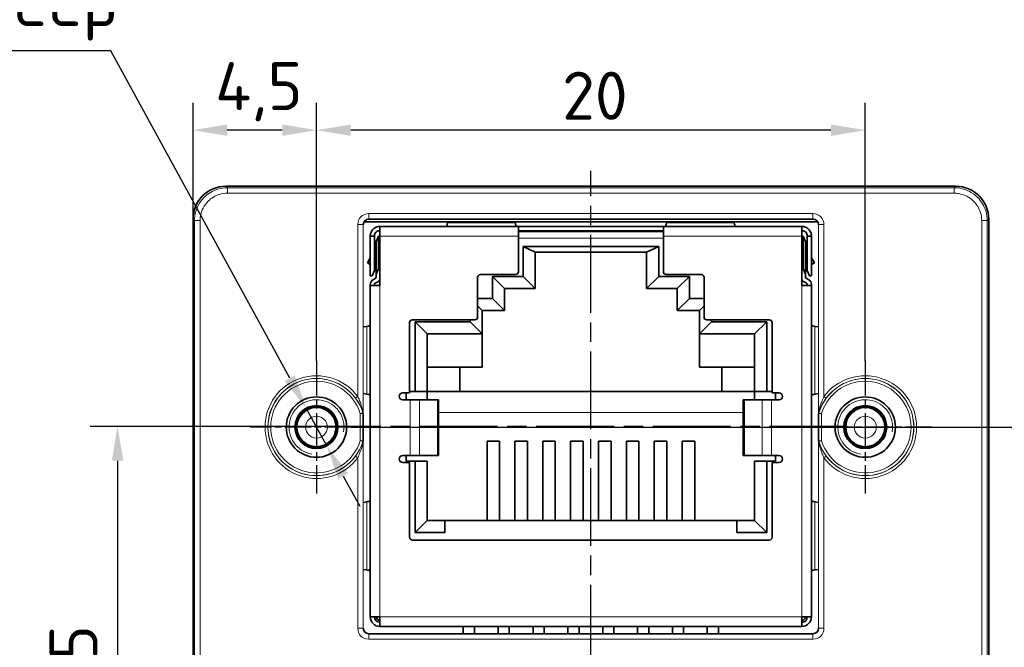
# Model space of a CAD drawing. Header units: millimetres. Extents: x 2 to 208, y 2 to 146.
# Tile 14 of 32: x 151 to 187, y 71 to 94. Entities that reach past the tile are written whole.
import ezdxf

# ---------------------------------------------------------------- set-up
doc = ezdxf.new("R2010")
doc.units = ezdxf.units.MM
doc.header["$LTSCALE"] = 0.5
doc.linetypes.add('CHAIN', pattern=[0.3543, 0.2362, -0.0295, 0.0591, -0.0295])
doc.linetypes.add('LONG_DASH_DOTTED', pattern=[0.3001, 0.2362, -0.0295, 0.0049, -0.0295])
for name, color, linetype, lineweight in [('Bemaßung (ISO)', 7, 'Continuous', 25), ('Mittellinie (ISO)', 7, 'LONG_DASH_DOTTED', 25), ('Mittelpunktmarkierung (ISO)', 7, 'LONG_DASH_DOTTED', 25), ('Sichtbar (ISO)', 7, 'Continuous', 35), ('Sichtbar schmal (ISO)', 7, 'Continuous', 18)]:
    doc.layers.add(name, color=color, linetype=linetype, lineweight=lineweight)
doc.styles.add('Notiztext (ISO)', font='isocpeur.ttf')
doc.dimstyles.new('Standard (ISO)', dxfattribs={"dimscale": 0.5, "dimtxt": 3.5, "dimasz": 2.5, "dimexe": 2, "dimexo": 0, "dimgap": 0.762, "dimtad": 1, "dimtoh": 1, "dimrnd": 1e-08, "dimtxsty": 'Notiztext (ISO)', "dimcen": 0.09, "dimdle": 10, "dimclrd": 256, "dimclre": 256, "dimclrt": 256, "dimazin": 2, "dimtfac": 0.514286, "dimtdec": 3, "dimtmove": 0, "dimatfit": 3, "dimfxl": 1, "dimtolj": 1, "dimlwd": -1, "dimlwe": -1, "dimarcsym": 0})

# ---------------------------------------------------------------- blocks, each defined once
blk = doc.blocks.new('*D18')
at = {"layer": 'Bemaßung (ISO)', "transparency": 16777216}
for p, q in [((161.442, 81.246), (161.442, 90.649)), ((181.442, 81.246), (181.442, 90.649)), ((180.192, 89.649), (162.692, 89.649))]:
    blk.add_line(p, q, dxfattribs=at)
for points in [[(162.692, 89.857), (162.692, 89.44), (161.442, 89.649)], [(180.192, 89.857), (180.192, 89.44), (181.442, 89.649)]]:
    blk.add_solid(points, dxfattribs=at)
at = {"layer": 'Defpoints', "color": 0, "transparency": 16777216}
for p in [(161.442, 89.649), (161.442, 81.246), (181.442, 81.246)]:
    blk.add_point(p, dxfattribs=at)
at = {"layer": 'Bemaßung (ISO)', "transparency": 16777216, "insert": (170.392, 91.78), "char_height": 1.75, "attachment_point": 1, "style": 'Notiztext (ISO)'}
blk.add_mtext('\\A1;20', dxfattribs=at)
blk = doc.blocks.new('*D19')
at = {"layer": 'Bemaßung (ISO)', "transparency": 16777216}
for p, q in [((156.942, 86.406), (156.942, 90.649)), ((161.442, 81.246), (161.442, 90.649)), ((160.192, 89.649), (158.192, 89.649))]:
    blk.add_line(p, q, dxfattribs=at)
for points in [[(158.192, 89.857), (158.192, 89.44), (156.942, 89.649)], [(160.192, 89.857), (160.192, 89.44), (161.442, 89.649)]]:
    blk.add_solid(points, dxfattribs=at)
at = {"layer": 'Defpoints', "color": 0, "transparency": 16777216}
for p in [(156.942, 89.649), (156.942, 86.406), (161.442, 81.246)]:
    blk.add_point(p, dxfattribs=at)
at = {"layer": 'Bemaßung (ISO)', "transparency": 16777216, "insert": (157.749, 92.13), "char_height": 1.75, "attachment_point": 1, "style": 'Notiztext (ISO)'}
blk.add_mtext('\\A1;4,5', dxfattribs=at)
blk = doc.blocks.new('*D20')
at = {"layer": 'Bemaßung (ISO)', "transparency": 16777216}
for p, q in [((162.692, 78.826), (195.692, 78.826)), ((194.692, 77.576), (194.692, 59.856)), ((183.692, 58.606), (195.692, 58.606))]:
    blk.add_line(p, q, dxfattribs=at)
for points in [[(194.484, 77.576), (194.901, 77.576), (194.692, 78.826)], [(194.484, 59.856), (194.901, 59.856), (194.692, 58.606)]]:
    blk.add_solid(points, dxfattribs=at)
at = {"layer": 'Defpoints', "color": 0, "transparency": 16777216}
for p in [(162.692, 78.826), (183.692, 58.606), (194.692, 58.606)]:
    blk.add_point(p, dxfattribs=at)
at = {"layer": 'Bemaßung (ISO)', "transparency": 16777216, "insert": (192.211, 66.135), "char_height": 1.75, "attachment_point": 1, "rotation": 90, "style": 'Notiztext (ISO)'}
blk.add_mtext('\\A1;20,22', dxfattribs=at)
blk = doc.blocks.new('*D22')
at = {"layer": 'Bemaßung (ISO)', "transparency": 16777216}
for p, q in [((162.097, 78.851), (153.192, 78.851)), ((154.192, 77.601), (154.192, 59.856)), ((159.192, 58.606), (153.192, 58.606))]:
    blk.add_line(p, q, dxfattribs=at)
for points in [[(153.984, 77.601), (154.401, 77.601), (154.192, 78.851)], [(153.984, 59.856), (154.401, 59.856), (154.192, 58.606)]]:
    blk.add_solid(points, dxfattribs=at)
at = {"layer": 'Defpoints', "color": 0, "transparency": 16777216}
for p in [(162.097, 78.851), (154.192, 58.606), (159.192, 58.606)]:
    blk.add_point(p, dxfattribs=at)
at = {"layer": 'Bemaßung (ISO)', "transparency": 16777216, "insert": (151.711, 66.147), "char_height": 1.75, "attachment_point": 1, "rotation": 90, "style": 'Notiztext (ISO)'}
blk.add_mtext('\\A1;20,25', dxfattribs=at)
blk = doc.blocks.new('*D23')
at = {"layer": 'Bemaßung (ISO)', "transparency": 16777216}
for p, q in [((153.944, 92.537), (137.376, 92.537)), ((160.467, 80.61), (153.944, 92.537)), ((161.818, 78.139), (161.066, 79.513)), ((162.418, 77.042), (163.018, 75.945))]:
    blk.add_line(p, q, dxfattribs=at)
for points in [[(160.649, 80.71), (160.284, 80.51), (161.066, 79.513)], [(162.601, 77.142), (162.235, 76.942), (161.818, 78.139)]]:
    blk.add_solid(points, dxfattribs=at)
at = {"layer": 'Defpoints', "color": 0, "transparency": 16777216}
for p in [(161.066, 79.513), (161.818, 78.139)]:
    blk.add_point(p, dxfattribs=at)
at = {"layer": 'Bemaßung (ISO)', "transparency": 16777216, "insert": (137.376, 95.193), "char_height": 1.75, "attachment_point": 1, "style": 'Notiztext (ISO)'}
blk.add_mtext('\\A1; \\fISOCPEUR|b0|i0;\\H1.7500;2x M2; 4 deep', dxfattribs=at)

msp = doc.modelspace()

# ---------------------------------------------------------------- linework, layer by layer
at = {"layer": 'Mittellinie (ISO)', "linetype": 'CHAIN', "ltscale": 23.990969}
for p, q in [((171.4424, 70.2458), (171.4424, 88.1692)), ((180.7875, 78.851), (162.0972, 78.851))]:
    msp.add_line(p, q, dxfattribs=at)
at = {"layer": 'Mittelpunktmarkierung (ISO)', "linetype": 'CHAIN', "ltscale": 10.755181}
for p, q in [((161.4424, 81.2457), (161.4424, 76.4063)), ((181.4424, 81.2457), (181.4424, 76.4063))]:
    msp.add_line(p, q, dxfattribs=at)
at = {"layer": 'Mittelpunktmarkierung (ISO)', "linetype": 'CHAIN', "ltscale": 8.15556}
for p, q in [((162.6924, 78.826), (159.0226, 78.826)), ((183.8621, 78.826), (180.1924, 78.826))]:
    msp.add_line(p, q, dxfattribs=at)
at = {"layer": 'Sichtbar (ISO)'}
for p, q in [((184.7424, 87.606), (158.1424, 87.606)), ((156.9424, 86.406), (156.9424, 59.806)), ((163.174, 86.306), (179.7108, 86.306)), ((163.3472, 86.4061), (179.5375, 86.4061)), ((179.1315, 86.1401), (163.7533, 86.1401)), ((163.7533, 85.7901), (163.7533, 86.1401)), ((166.2216, 86.306), (166.2159, 86.2686)), ((168.6906, 86.2686), (168.685, 86.306)), ((168.8008, 85.7901), (168.8008, 86.1331)), ((174.084, 86.1331), (168.8008, 86.1331)), ((174.084, 86.1331), (174.084, 85.7901)), ((174.1998, 86.306), (174.1941, 86.2686)), ((176.6688, 86.2686), (176.6632, 86.306)), ((179.1315, 86.1401), (179.1315, 85.7901)), ((185.9424, 59.806), (185.9424, 86.406)), ((163.4033, 84.3401), (163.4033, 85.7901)), ((163.4033, 85.7901), (163.5533, 85.7901)), ((163.5533, 85.7901), (163.5533, 84.5401)), ((163.6233, 85.5901), (163.7033, 85.7901)), ((163.7033, 84.5965), (163.7033, 85.7901)), ((163.7033, 85.7901), (163.7533, 85.7901)), ((163.7533, 85.7901), (163.7533, 83.9901)), ((168.8008, 85.9861), (174.084, 85.9861)), ((174.084, 85.9615), (168.8008, 85.9615)), ((168.8008, 84.4871), (168.8008, 85.7901)), ((174.084, 85.7901), (174.084, 84.4871)), ((179.1815, 85.7901), (179.1315, 85.7901)), ((179.1315, 83.9901), (179.1315, 85.7901)), ((179.1815, 85.7901), (179.1815, 84.5965)), ((179.2615, 85.5901), (179.1815, 85.7901)), ((179.3315, 85.7901), (179.4815, 85.7901)), ((179.3315, 84.5401), (179.3315, 85.7901)), ((179.4815, 85.7901), (179.4815, 84.3401)), ((163.6233, 85.5901), (163.6233, 84.3965)), ((179.2615, 84.3965), (179.2615, 85.5901)), ((163.6233, 85.3803), (163.5533, 85.2591)), ((168.9704, 85.4037), (169.4104, 85.1995)), ((168.9704, 85.4037), (168.9704, 84.3187)), ((173.9143, 85.4037), (168.9704, 85.4037)), ((169.4104, 85.1995), (169.4104, 83.8787)), ((173.4744, 85.1995), (169.4104, 85.1995)), ((173.9143, 85.4037), (173.4744, 85.1995)), ((173.4744, 83.8787), (173.4744, 85.1995)), ((173.9143, 84.3187), (173.9143, 85.4037)), ((179.3315, 85.2591), (179.2615, 85.3803)), ((163.4033, 84.9993), (163.2969, 84.8151)), ((163.4033, 84.7826), (163.2969, 84.8151)), ((163.4033, 84.7537), (163.2969, 84.8151)), ((163.5533, 84.7401), (163.6233, 84.7401)), ((179.2615, 84.7401), (179.3315, 84.7401)), ((179.5878, 84.8151), (179.4815, 84.9993)), ((179.4815, 84.7826), (179.5878, 84.8151)), ((179.4815, 84.7537), (179.5878, 84.8151)), ((163.4733, 84.3401), (163.4033, 84.3401)), ((163.5533, 84.5401), (163.4733, 84.3401)), ((163.7033, 84.5965), (163.6233, 84.3965)), ((163.6233, 84.2965), (163.6233, 84.3965)), ((163.7033, 84.5965), (163.7533, 84.5965)), ((167.4149, 84.3871), (168.7008, 84.3871)), ((174.184, 84.3871), (175.4699, 84.3871)), ((179.1315, 84.5965), (179.1815, 84.5965)), ((179.2615, 84.3965), (179.1815, 84.5965)), ((179.2615, 84.3965), (179.2615, 84.2965)), ((179.4115, 84.3401), (179.3315, 84.5401)), ((179.4115, 84.3401), (179.4815, 84.3401)), ((163.4033, 83.9901), (163.4033, 84.0243)), ((163.4033, 83.9901), (163.4033, 71.9121)), ((163.7533, 83.9901), (163.4033, 83.9901)), ((163.5037, 84.1982), (163.5979, 84.2525)), ((163.5533, 84.0243), (163.5533, 83.9901)), ((163.6729, 84.1226), (163.5787, 84.0682)), ((167.3149, 82.8361), (167.3149, 84.2871)), ((167.8528, 84.3187), (168.2928, 83.8787)), ((167.8528, 84.3187), (167.8528, 83.5187)), ((168.9704, 84.3187), (167.8528, 84.3187)), ((168.9704, 84.3187), (169.4104, 83.8787)), ((173.9143, 84.3187), (173.4744, 83.8787)), ((175.0319, 84.3187), (173.9143, 84.3187)), ((175.0319, 84.3187), (174.592, 83.8787)), ((175.0319, 83.5187), (175.0319, 84.3187)), ((175.5699, 84.2871), (175.5699, 82.8361)), ((179.4815, 83.9901), (179.1315, 83.9901)), ((179.3061, 84.0682), (179.2119, 84.1226)), ((179.2869, 84.2525), (179.3811, 84.1982)), ((179.3315, 83.9901), (179.3315, 84.0243)), ((179.4815, 84.0243), (179.4815, 83.9901)), ((179.4815, 71.9121), (179.4815, 83.9901)), ((168.2928, 83.0787), (168.2928, 83.8787)), ((169.4104, 83.8787), (168.2928, 83.8787)), ((174.592, 83.8787), (173.4744, 83.8787)), ((174.592, 83.8787), (174.592, 83.0787)), ((167.8528, 83.5187), (167.3149, 83.5187)), ((167.8528, 83.5187), (168.2928, 83.0787)), ((175.0319, 83.5187), (174.592, 83.0787)), ((175.5699, 83.5187), (175.0319, 83.5187)), ((167.3149, 83.2438), (167.48, 83.0787)), ((167.48, 82.2277), (167.48, 83.0787)), ((167.48, 83.0787), (168.2928, 83.0787)), ((174.592, 83.0787), (175.4048, 83.0787)), ((175.5699, 83.2438), (175.4048, 83.0787)), ((175.4048, 83.0787), (175.4048, 82.2277)), ((164.8384, 80.0731), (164.8384, 82.6361)), ((164.9384, 82.7361), (167.2149, 82.7361)), ((165.0334, 82.6677), (165.4734, 82.2277)), ((165.0334, 82.6677), (165.0334, 80.1195)), ((167.04, 82.6677), (165.0334, 82.6677)), ((167.04, 82.7361), (167.04, 82.6677)), ((167.04, 82.6677), (167.48, 82.2277)), ((175.8447, 82.6677), (175.4048, 82.2277)), ((175.6699, 82.7361), (177.9464, 82.7361)), ((175.8447, 82.6677), (175.8447, 82.7361)), ((177.8513, 82.6677), (175.8447, 82.6677)), ((177.8513, 82.6677), (177.4114, 82.2277)), ((177.8513, 80.1195), (177.8513, 82.6677)), ((178.0464, 82.6361), (178.0464, 80.0731)), ((163.2748, 82.4976), (163.1473, 82.4784)), ((165.4734, 82.2277), (165.4734, 80.1195)), ((167.48, 82.2277), (165.4734, 82.2277)), ((167.48, 82.2277), (167.48, 81.0085)), ((177.4114, 82.2277), (175.4048, 82.2277)), ((175.4048, 82.2277), (175.4048, 81.0085)), ((177.4114, 80.1195), (177.4114, 82.2277)), ((179.7375, 82.4784), (179.6099, 82.4976)), ((165.4734, 81.0085), (167.48, 81.0085)), ((166.668, 80.1195), (166.668, 81.0085)), ((177.4114, 81.0085), (175.4048, 81.0085)), ((176.2168, 81.0085), (176.2168, 80.1195)), ((163.1473, 80.0458), (163.2748, 80.0267)), ((164.8384, 80.0731), (164.5844, 80.0731)), ((164.7114, 80.0731), (164.7114, 79.8191)), ((164.8384, 80.1195), (165.0334, 80.1195)), ((165.4734, 80.1195), (165.0334, 80.1195)), ((165.4734, 80.1195), (165.4734, 79.8191)), ((177.4114, 80.1195), (165.4734, 80.1195)), ((177.4114, 80.1195), (177.8513, 80.1195)), ((177.4114, 79.8191), (177.4114, 80.1195)), ((177.8513, 80.1195), (178.0464, 80.1195)), ((178.3004, 80.0731), (178.0464, 80.0731)), ((178.1734, 79.8191), (178.1734, 80.0731)), ((179.6099, 80.0267), (179.7375, 80.0458)), ((164.5844, 79.8191), (164.8627, 79.8191)), ((165.2008, 79.8191), (164.8627, 79.8191)), ((165.2008, 79.8191), (165.8473, 79.8191)), ((165.8914, 79.8191), (165.8473, 79.8191)), ((165.8914, 79.8191), (165.8914, 77.7871)), ((177.0374, 79.8191), (176.9934, 79.8191)), ((176.9934, 79.8191), (176.9934, 77.7871)), ((177.0374, 79.8191), (177.6839, 79.8191)), ((178.022, 79.8191), (177.6839, 79.8191)), ((178.022, 79.8191), (178.3004, 79.8191)), ((163.1473, 79.3231), (163.1473, 78.3289)), ((179.7375, 78.3289), (179.7375, 79.3231)), ((167.6578, 78.3111), (168.115, 78.3111)), ((167.6578, 78.3111), (167.6578, 75.4205)), ((168.115, 75.4205), (168.115, 78.3111)), ((168.6738, 78.3111), (169.131, 78.3111)), ((168.6738, 78.3111), (168.6738, 75.4205)), ((169.131, 75.4205), (169.131, 78.3111)), ((169.6898, 78.3111), (170.147, 78.3111)), ((169.6898, 78.3111), (169.6898, 75.4205)), ((170.147, 75.4205), (170.147, 78.3111)), ((170.7058, 78.3111), (171.163, 78.3111)), ((170.7058, 78.3111), (170.7058, 75.4205)), ((171.163, 75.4205), (171.163, 78.3111)), ((171.7218, 78.3111), (172.179, 78.3111)), ((171.7218, 78.3111), (171.7218, 75.4205)), ((172.179, 75.4205), (172.179, 78.3111)), ((172.7378, 78.3111), (173.195, 78.3111)), ((172.7378, 78.3111), (172.7378, 75.4205)), ((173.195, 75.4205), (173.195, 78.3111)), ((173.7538, 78.3111), (174.211, 78.3111)), ((173.7538, 78.3111), (173.7538, 75.4205)), ((174.211, 75.4205), (174.211, 78.3111)), ((174.7698, 78.3111), (175.227, 78.3111)), ((174.7698, 78.3111), (174.7698, 75.4205)), ((175.227, 75.4205), (175.227, 78.3111)), ((164.8627, 77.7871), (164.5844, 77.7871)), ((164.5844, 77.5331), (164.8384, 77.5331)), ((164.7114, 77.7871), (164.7114, 77.5795)), ((165.0334, 77.5795), (164.7114, 77.5795)), ((164.8384, 74.8097), (164.8384, 77.5331)), ((164.8627, 77.7871), (165.2008, 77.7871)), ((165.0334, 77.5795), (165.0334, 74.9806)), ((165.4734, 77.5795), (165.0334, 77.5795)), ((165.8473, 77.7871), (165.2008, 77.7871)), ((165.4734, 77.5795), (165.4734, 75.4205)), ((165.8473, 77.7871), (165.8914, 77.7871)), ((176.9934, 77.7871), (177.0374, 77.7871)), ((177.6839, 77.7871), (177.0374, 77.7871)), ((177.4114, 75.4205), (177.4114, 77.5795)), ((177.4114, 77.5795), (177.8513, 77.5795)), ((177.6839, 77.7871), (178.022, 77.7871)), ((177.8513, 74.9806), (177.8513, 77.5795)), ((178.1734, 77.5795), (177.8513, 77.5795)), ((178.3004, 77.7871), (178.022, 77.7871)), ((178.0464, 77.5331), (178.3004, 77.5331)), ((178.0464, 77.5331), (178.0464, 74.8097)), ((178.1734, 77.5795), (178.1734, 77.7871)), ((163.2748, 76.1026), (163.1473, 76.0834)), ((179.7375, 76.0834), (179.6099, 76.1026)), ((165.0334, 74.9806), (165.4734, 75.4205)), ((165.4734, 75.4205), (166.1219, 75.4205)), ((166.1219, 74.9806), (166.1219, 75.4205)), ((166.1219, 75.4205), (176.7629, 75.4205)), ((176.7629, 75.4205), (177.4114, 75.4205)), ((176.7629, 75.4205), (176.7629, 74.9806)), ((177.8513, 74.9806), (177.4114, 75.4205)), ((177.9464, 74.7097), (164.9384, 74.7097)), ((165.0334, 74.9806), (166.1219, 74.9806)), ((176.7629, 74.9806), (177.8513, 74.9806)), ((163.1473, 73.6408), (163.2748, 73.6217)), ((179.6099, 73.6217), (179.7375, 73.6408)), ((163.7533, 71.9121), (163.4033, 71.9121)), ((163.7533, 71.9121), (163.7533, 71.5621)), ((179.1315, 71.5621), (179.1315, 71.9121)), ((179.4815, 71.9121), (179.1315, 71.9121)), ((163.7533, 71.5621), (179.1315, 71.5621)), ((166.7942, 71.5621), (166.7942, 71.2959)), ((167.2006, 71.2959), (167.2006, 71.5621)), ((168.0642, 71.5621), (168.0642, 71.2959)), ((168.4706, 71.2959), (168.4706, 71.5621)), ((169.3342, 71.5621), (169.3342, 71.2959)), ((169.7406, 71.2959), (169.7406, 71.5621)), ((170.6042, 71.5621), (170.6042, 71.2959)), ((171.0106, 71.2959), (171.0106, 71.5621)), ((171.8742, 71.5621), (171.8742, 71.2959)), ((172.2806, 71.2959), (172.2806, 71.5621)), ((173.1442, 71.5621), (173.1442, 71.2959)), ((173.5506, 71.2959), (173.5506, 71.5621)), ((174.4142, 71.5621), (174.4142, 71.2959)), ((174.8206, 71.2959), (174.8206, 71.5621)), ((175.6842, 71.5621), (175.6842, 71.2959)), ((176.0906, 71.2959), (176.0906, 71.5621)), ((179.5375, 71.2959), (163.3472, 71.2959))]:
    msp.add_line(p, q, dxfattribs=at)
for centre, radius in [((161.4424, 78.826), 1.1), ((181.4424, 78.826), 1.1), ((161.4424, 78.826), 0.7835), ((161.4424, 78.826), 0.7349), ((181.4424, 78.826), 0.7835), ((181.4424, 78.826), 0.7349)]:
    msp.add_circle(centre, radius, dxfattribs=at)
for centre, radius, start, end in [((158.1424, 86.406), 1.2, 90, 180), ((184.7424, 86.406), 1.2, 0, 90), ((167.4149, 84.2871), 0.1, 90, 180), ((168.7008, 84.4871), 0.1, 270, 0), ((174.184, 84.4871), 0.1, 180, 270), ((175.4699, 84.2871), 0.1, 0, 90), ((163.6041, 84.0243), 0.2008, 120, 180), ((163.6041, 84.0243), 0.0508, 120, 180), ((163.5725, 84.2965), 0.0508, 300, 0), ((163.5725, 84.2965), 0.2008, 300, 334.21049), ((179.3123, 84.2965), 0.2008, 205.78951, 240), ((179.3123, 84.2965), 0.0508, 180, 240), ((179.2807, 84.0243), 0.0508, 0, 60), ((179.2807, 84.0243), 0.2008, 0, 60), ((164.9384, 82.6361), 0.1, 90, 180), ((167.2149, 82.8361), 0.1, 270, 0), ((175.6699, 82.8361), 0.1, 180, 270), ((177.9464, 82.6361), 0.1, 0, 90), ((164.5844, 79.9461), 0.127, 90, 270), ((178.3004, 79.9461), 0.127, 270, 90), ((164.5844, 77.6601), 0.127, 90, 270), ((178.3004, 77.6601), 0.127, 270, 90), ((164.9384, 74.8097), 0.1, 180, 270), ((177.9464, 74.8097), 0.1, 270, 0), ((163.7533, 71.9121), 0.35, 180, 270), ((163.7533, 71.9121), 0.2, 180, 270), ((163.8819, 72.0407), 0.3, 205.38297, 244.61703), ((179.0029, 72.0407), 0.3, 295.38297, 334.61703), ((179.1315, 71.9121), 0.35, 270, 0), ((179.1315, 71.9121), 0.2, 270, 0)]:
    msp.add_arc(centre, radius, start, end, dxfattribs=at)
for centre, major_axis in [((163.3473, 86.206), (0.1415, -0.1415)), ((179.5374, 86.206), (-0.1415, -0.1415)), ((163.3473, 71.496), (0.1415, 0.1415)), ((179.5374, 71.496), (-0.1415, 0.1415))]:
    msp.add_ellipse(centre, major_axis=major_axis, ratio=0.999315, start_param=2.3565371, end_param=3.9266482, dxfattribs=at)
for points, knots in [([(163.4033, 85.7901), (163.4033, 85.8361), (163.4123, 85.8817), (163.4475, 85.9666), (163.4733, 86.0051), (163.5382, 86.07), (163.5767, 86.0958), (163.6617, 86.131), (163.7072, 86.1401), (163.7533, 86.1401)], [0, 0, 0, 0, 0.014683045, 0.014683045, 0.029335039, 0.029335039, 0.043995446, 0.043995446, 0.058686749, 0.058686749, 0.058686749, 0.058686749]), ([(166.1352, 86.1401), (166.1429, 86.1401), (166.1501, 86.1403), (166.1564, 86.1407), (166.1615, 86.141), (166.1661, 86.1416), (166.17, 86.1423), (166.1758, 86.1434), (166.1803, 86.1449), (166.1833, 86.147)], [0, 0, 0, 0, 0.00003213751, 0.00003213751, 0.00003213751, 0.000058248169, 0.000058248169, 0.000058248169, 0.000097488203, 0.000097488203, 0.000097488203, 0.000097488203]), ([(168.7233, 86.147), (168.7257, 86.1453), (168.7292, 86.1439), (168.7337, 86.1429), (168.7372, 86.142), (168.7415, 86.1414), (168.7463, 86.141), (168.7535, 86.1404), (168.762, 86.1401), (168.7713, 86.1401)], [0, 0, 0, 0, 0.000032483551, 0.000032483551, 0.000032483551, 0.000058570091, 0.000058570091, 0.000058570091, 0.000097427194, 0.000097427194, 0.000097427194, 0.000097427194]), ([(174.1615, 86.147), (174.159, 86.1453), (174.1556, 86.1439), (174.1512, 86.1429), (174.1476, 86.1421), (174.1434, 86.1415), (174.1386, 86.141), (174.1314, 86.1404), (174.1228, 86.1401), (174.1134, 86.1401)], [0, 0, 0, 0, 0.000032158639, 0.000032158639, 0.000032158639, 0.000058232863, 0.000058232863, 0.000058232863, 0.000097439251, 0.000097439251, 0.000097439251, 0.000097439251]), ([(176.7495, 86.1401), (176.7417, 86.1401), (176.7345, 86.1403), (176.7281, 86.1407), (176.723, 86.1411), (176.7185, 86.1416), (176.7146, 86.1423), (176.7088, 86.1434), (176.7044, 86.145), (176.7015, 86.147)], [0, 0, 0, 0, 0.000032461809, 0.000032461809, 0.000032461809, 0.000058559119, 0.000058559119, 0.000058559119, 0.000097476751, 0.000097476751, 0.000097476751, 0.000097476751]), ([(179.4815, 85.7901), (179.4815, 85.8361), (179.4724, 85.8817), (179.4372, 85.9666), (179.4114, 86.0051), (179.3465, 86.07), (179.308, 86.0958), (179.2231, 86.131), (179.1775, 86.1401), (179.1315, 86.1401)], [0, 0, 0, 0, 0.014683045, 0.014683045, 0.02933504, 0.02933504, 0.043995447, 0.043995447, 0.05868675, 0.05868675, 0.05868675, 0.05868675]), ([(163.5533, 85.7901), (163.5533, 85.8164), (163.5585, 85.8425), (163.5786, 85.8911), (163.5934, 85.9132), (163.6306, 85.9502), (163.6526, 85.9649), (163.701, 85.985), (163.727, 85.9901), (163.7533, 85.9901)], [0, 0, 0, 0, 0.009359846, 0.009359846, 0.01870821, 0.01870821, 0.028026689, 0.028026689, 0.03735687, 0.03735687, 0.03735687, 0.03735687]), ([(179.1315, 85.9901), (179.1578, 85.9901), (179.1838, 85.9849), (179.2324, 85.9648), (179.2545, 85.95), (179.2916, 85.9128), (179.3062, 85.8908), (179.3263, 85.8423), (179.3315, 85.8164), (179.3315, 85.7901)], [-0.03735601, -0.03735601, -0.03735601, -0.03735601, -0.027996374, -0.027996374, -0.018648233, -0.018648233, -0.009329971, -0.009329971, 0, 0, 0, 0]), ([(163.3988, 82.5321), (163.3999, 82.5338), (163.4007, 82.536), (163.4014, 82.5388), (163.402, 82.5416), (163.4025, 82.545), (163.4028, 82.549), (163.4031, 82.5531), (163.4033, 82.5577), (163.4033, 82.5628)], [0, 0, 0, 0, 0.000024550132, 0.000024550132, 0.000024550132, 0.000049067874, 0.000049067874, 0.000049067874, 0.000074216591, 0.000074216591, 0.000074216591, 0.000074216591]), ([(179.4859, 82.5321), (179.4849, 82.5337), (179.484, 82.5359), (179.4833, 82.5387), (179.4827, 82.5415), (179.4822, 82.545), (179.4819, 82.5489), (179.4816, 82.553), (179.4815, 82.5577), (179.4815, 82.5628)], [0, 0, 0, 0, 0.000024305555, 0.000024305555, 0.000024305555, 0.000048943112, 0.000048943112, 0.000048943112, 0.00007422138, 0.00007422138, 0.00007422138, 0.00007422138]), ([(163.4033, 79.9614), (163.4033, 79.9664), (163.4031, 79.9709), (163.4028, 79.9748), (163.4026, 79.9788), (163.4021, 79.9823), (163.4014, 79.9852), (163.4008, 79.9881), (163.3999, 79.9904), (163.3988, 79.9921)], [0, 0, 0, 0, 0.000024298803, 0.000024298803, 0.000024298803, 0.000048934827, 0.000048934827, 0.000048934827, 0.000074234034, 0.000074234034, 0.000074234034, 0.000074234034]), ([(179.4815, 79.9614), (179.4815, 79.9664), (179.4816, 79.971), (179.4819, 79.9749), (179.4822, 79.9789), (179.4826, 79.9824), (179.4833, 79.9852), (179.4839, 79.9882), (179.4848, 79.9905), (179.4859, 79.9921)], [0, 0, 0, 0, 0.000024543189, 0.000024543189, 0.000024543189, 0.000049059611, 0.000049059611, 0.000049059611, 0.000074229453, 0.000074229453, 0.000074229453, 0.000074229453])]:
    msp.add_open_spline(points, degree=3, knots=knots, dxfattribs=at)
for points in [[(166.1833, 86.147), (166.1941, 86.1627), (166.205, 86.2054), (166.2159, 86.2686)], [(168.6906, 86.2686), (168.7015, 86.2054), (168.7124, 86.1627), (168.7233, 86.147)], [(174.1941, 86.2686), (174.1832, 86.2054), (174.1723, 86.1627), (174.1615, 86.147)], [(176.7015, 86.147), (176.6906, 86.1627), (176.6797, 86.2054), (176.6688, 86.2686)], [(163.2748, 82.4976), (163.3419, 82.5091), (163.3854, 82.5206), (163.3988, 82.5321)], [(179.6099, 82.4976), (179.5428, 82.5091), (179.4993, 82.5206), (179.4859, 82.5321)], [(163.3988, 79.9921), (163.3854, 80.0037), (163.3419, 80.0151), (163.2748, 80.0267)], [(179.4859, 79.9921), (179.4993, 80.0037), (179.5428, 80.0151), (179.6099, 80.0267)], [(163.2748, 76.1026), (163.332, 76.1124), (163.3724, 76.1223), (163.3911, 76.1321)], [(163.3911, 76.1321), (163.3992, 76.1657), (163.4033, 76.1993), (163.4033, 76.2328)], [(179.4936, 76.1321), (179.4855, 76.1657), (179.4815, 76.1993), (179.4815, 76.2328)], [(179.6099, 76.1026), (179.5528, 76.1124), (179.5123, 76.1223), (179.4936, 76.1321)], [(163.3911, 73.5921), (163.3724, 73.602), (163.332, 73.6118), (163.2748, 73.6217)], [(163.4033, 73.4914), (163.4033, 73.525), (163.3992, 73.5586), (163.3911, 73.5921)], [(179.4815, 73.4914), (179.4815, 73.525), (179.4855, 73.5586), (179.4936, 73.5921)], [(179.4936, 73.5921), (179.5123, 73.602), (179.5528, 73.6118), (179.6099, 73.6217)]]:
    msp.add_open_spline(points, degree=3, dxfattribs=at)
at = {"layer": 'Sichtbar schmal (ISO)'}
for p, q in [((158.1975, 87.5509), (158.1424, 87.606)), ((184.7424, 87.606), (184.6872, 87.5509)), ((184.6872, 87.5509), (158.1975, 87.5509)), ((158.1975, 87.351), (158.1975, 87.5509)), ((158.1975, 87.351), (184.6872, 87.351)), ((184.6872, 87.351), (184.6872, 87.5509)), ((179.5375, 86.6061), (163.3472, 86.6061)), ((163.3472, 86.4061), (163.3472, 86.6061)), ((179.5375, 86.6061), (179.5375, 86.4061)), ((156.9424, 86.406), (156.9975, 86.3509)), ((156.9975, 86.3509), (156.9975, 59.8428)), ((157.1974, 86.3509), (156.9975, 86.3509)), ((157.1974, 59.8428), (157.1974, 86.3509)), ((162.9473, 86.2062), (163.1473, 86.2062)), ((162.9473, 86.2062), (162.9473, 79.94)), ((163.1473, 79.3231), (163.1473, 86.2062)), ((166.2159, 86.2686), (168.6906, 86.2686)), ((174.1941, 86.2686), (176.6688, 86.2686)), ((179.7375, 86.2062), (179.9374, 86.2062)), ((179.7375, 86.2062), (179.7375, 79.3231)), ((179.9374, 79.94), (179.9374, 86.2062)), ((185.6873, 86.3509), (185.8872, 86.3509)), ((185.6873, 86.3509), (185.6873, 59.8428)), ((185.8872, 86.3509), (185.9424, 86.406)), ((185.8872, 59.8428), (185.8872, 86.3509)), ((163.7533, 85.7901), (168.8008, 85.7901)), ((174.084, 85.7901), (179.1315, 85.7901)), ((168.8008, 85.7075), (174.084, 85.7075)), ((163.5533, 84.7591), (163.6233, 84.8803)), ((179.3315, 84.7591), (179.2615, 84.8803)), ((163.7533, 83.9901), (163.7533, 71.9121)), ((179.1315, 71.9121), (179.1315, 83.9901)), ((163.2748, 80.0267), (163.2748, 82.4976)), ((179.6099, 82.4976), (179.6099, 80.0267)), ((162.9473, 79.94), (162.867, 79.8806)), ((164.8627, 77.7871), (164.8627, 79.8191)), ((165.2008, 77.7871), (165.2008, 79.8191)), ((165.8473, 77.7871), (165.8473, 79.8191)), ((177.0374, 79.8191), (177.0374, 77.7871)), ((177.6839, 79.8191), (177.6839, 77.7871)), ((178.022, 79.8191), (178.022, 77.7871)), ((179.9374, 79.94), (180.0178, 79.8806)), ((163.0369, 79.3215), (163.1323, 79.3512)), ((163.0369, 79.3215), (163.0369, 78.3305)), ((163.1368, 79.3215), (163.0369, 79.3215)), ((163.1368, 78.3305), (163.1368, 79.3215)), ((165.8914, 79.3575), (176.9934, 79.3575)), ((179.7479, 79.3215), (179.7479, 78.3305)), ((179.8479, 79.3215), (179.7479, 79.3215)), ((179.7524, 79.3512), (179.8479, 79.3215)), ((179.8479, 78.3305), (179.8479, 79.3215)), ((163.0369, 78.3305), (163.1368, 78.3305)), ((163.1323, 78.3009), (163.0369, 78.3305)), ((163.1473, 71.4958), (163.1473, 78.3289)), ((179.7375, 78.3289), (179.7375, 71.4958)), ((179.7479, 78.3305), (179.8479, 78.3305)), ((179.8479, 78.3305), (179.7524, 78.3009)), ((162.9473, 77.712), (162.867, 77.7715)), ((162.9473, 77.712), (162.9473, 71.4958)), ((179.9374, 77.712), (180.0178, 77.7715)), ((179.9374, 71.4958), (179.9374, 77.712)), ((163.2748, 73.6217), (163.2748, 76.1026)), ((179.6099, 76.1026), (179.6099, 73.6217)), ((163.7533, 71.9121), (179.1315, 71.9121)), ((163.1473, 71.4958), (162.9473, 71.4958)), ((179.9374, 71.4958), (179.7375, 71.4958)), ((163.3472, 71.096), (163.3472, 71.2959)), ((163.3472, 71.096), (179.5375, 71.096)), ((179.5375, 71.2959), (179.5375, 71.096))]:
    msp.add_line(p, q, dxfattribs=at)
for centre, radius in [((161.4424, 78.826), 0.7004), ((181.4424, 78.826), 0.7004), ((161.4424, 78.826), 0.4005), ((181.4424, 78.826), 0.4005)]:
    msp.add_circle(centre, radius, dxfattribs=at)
for centre, radius, start, end in [((161.4424, 78.826), 1.8724, 36.51019, 323.48981), ((161.4424, 78.826), 1.7724, 36.51019, 323.48981), ((161.4424, 78.826), 1.7697, 17.2625, 342.7375), ((161.4424, 78.826), 1.6697, 17.2625, 342.7375), ((181.4424, 78.826), 1.7697, 197.2625, 162.7375), ((181.4424, 78.826), 1.6697, 197.2625, 162.7375), ((181.4424, 78.826), 1.8724, 216.51019, 143.48981), ((181.4424, 78.826), 1.7724, 216.51019, 143.48981), ((161.4424, 78.826), 1, 350, 260), ((181.4424, 78.826), 1, 350, 260)]:
    msp.add_arc(centre, radius, start, end, dxfattribs=at)
for centre, major_axis, ratio, start_param, end_param in [((163.3475, 86.2059), (-0.283, 0.283), 0.999315, 5.4981298, 7.0682409), ((179.5373, 86.2059), (0.283, 0.283), 0.999315, 5.4981298, 7.0682409), ((163.3475, 86.2059), (-0.1417, 0.1417), 0.9979483, 5.4981298, 7.0682409), ((179.5373, 86.2059), (0.1417, 0.1417), 0.9979483, 5.4981298, 7.0682409), ((163.0369, 79.3215), (-0.015, 0.0989), 0.9996494, 4.5617973, 4.8629807), ((163.2364, 79.382), (-0.0946, -0.0325), 0.7600372, 5.8583752, 6.2428947), ((179.6484, 79.382), (0.0946, -0.0325), 0.7600372, 0.0402906, 0.4248101), ((179.8479, 79.3215), (-0.015, -0.0989), 0.9996494, 4.5617973, 4.8629807), ((163.0369, 78.3305), (0.015, 0.0989), 0.9996494, 4.5617973, 4.8629807), ((163.2364, 78.27), (-0.0946, 0.0325), 0.7600372, 0.0402906, 0.4248101), ((179.6484, 78.27), (0.0946, 0.0325), 0.7600372, 5.8583752, 6.2428947), ((179.8479, 78.3305), (0.015, -0.0989), 0.9996494, 4.5617973, 4.8629807), ((163.3475, 71.4961), (-0.283, -0.283), 0.999315, 5.4981298, 7.0682409), ((163.3475, 71.4961), (-0.1417, -0.1417), 0.9979483, 5.4981298, 7.0682409), ((179.5373, 71.4961), (0.1417, -0.1417), 0.9979483, 5.4981298, 7.0682409), ((179.5373, 71.4961), (0.283, -0.283), 0.999315, 5.4981298, 7.0682409)]:
    msp.add_ellipse(centre, major_axis=major_axis, ratio=ratio, start_param=start_param, end_param=end_param, dxfattribs=at)
for points, knots in [([(158.1975, 87.5509), (158.0775, 87.5509), (157.9575, 87.5327), (157.6595, 87.4405), (157.4901, 87.339), (157.1763, 87.0285), (157.0557, 86.7964), (157.0031, 86.4844), (156.9975, 86.4177), (156.9975, 86.3509)], [-0.15708371, -0.15708371, -0.15708371, -0.15708371, -0.12708576, -0.12708576, -0.07908905, -0.07908905, -0.01669332, -0.01669332, 0, 0, 0, 0]), ([(157.1974, 86.3509), (157.1974, 86.4065), (157.2021, 86.4622), (157.2459, 86.7221), (157.3464, 86.9156), (157.608, 87.1744), (157.7491, 87.259), (157.9975, 87.3358), (158.0975, 87.351), (158.1975, 87.351)], [0, 0, 0, 0, 0.01669332, 0.01669332, 0.07908905, 0.07908905, 0.12708576, 0.12708576, 0.15708371, 0.15708371, 0.15708371, 0.15708371]), ([(185.8872, 86.3509), (185.8872, 86.4709), (185.8691, 86.5909), (185.7769, 86.8889), (185.6753, 87.0582), (185.3648, 87.3721), (185.1327, 87.4927), (184.8208, 87.5453), (184.754, 87.5509), (184.6872, 87.5509)], [-0.15708371, -0.15708371, -0.15708371, -0.15708371, -0.12708576, -0.12708576, -0.07908905, -0.07908905, -0.01669332, -0.01669332, 0, 0, 0, 0]), ([(184.6872, 87.351), (184.7429, 87.351), (184.7985, 87.3463), (185.0585, 87.3025), (185.252, 87.202), (185.5107, 86.9404), (185.5954, 86.7993), (185.6722, 86.5509), (185.6873, 86.4509), (185.6873, 86.3509)], [0, 0, 0, 0, 0.01669332, 0.01669332, 0.07908905, 0.07908905, 0.12708576, 0.12708576, 0.15708371, 0.15708371, 0.15708371, 0.15708371]), ([(162.867, 79.8806), (162.8806, 79.8621), (162.8939, 79.8434), (162.9415, 79.774), (162.9733, 79.7223), (163.024, 79.6301), (163.0442, 79.5899), (163.0759, 79.521), (163.0883, 79.4922), (163.1096, 79.4391), (163.1188, 79.4146), (163.1321, 79.3776), (163.1368, 79.3641), (163.1409, 79.3524)], [0, 0, 0, 0, 0.00727106, 0.00727106, 0.026740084, 0.026740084, 0.041716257, 0.041716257, 0.052605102, 0.052605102, 0.062243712, 0.062243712, 0.068267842, 0.068267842, 0.068267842, 0.068267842]), ([(163.14, 79.382), (163.1372, 79.3943), (163.1339, 79.4087), (163.1246, 79.4477), (163.1181, 79.4736), (163.1031, 79.5297), (163.0944, 79.5602), (163.0721, 79.6329), (163.0579, 79.6754), (163.0222, 79.7728), (162.9998, 79.8275), (162.9663, 79.9008), (162.9569, 79.9206), (162.9473, 79.94)], [-0.068267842, -0.068267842, -0.068267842, -0.068267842, -0.062243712, -0.062243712, -0.052605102, -0.052605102, -0.041716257, -0.041716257, -0.026740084, -0.026740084, -0.00727106, -0.00727106, 0, 0, 0, 0]), ([(179.7439, 79.3524), (179.7507, 79.3722), (179.7594, 79.397), (179.8024, 79.5113), (179.8476, 79.6103), (179.9372, 79.765), (179.9758, 79.8239), (180.0178, 79.8806)], [0, 0, 0, 0, 0.010220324, 0.010220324, 0.045946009, 0.045946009, 0.068274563, 0.068274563, 0.068274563, 0.068274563]), ([(179.9374, 79.94), (179.9079, 79.8802), (179.8807, 79.818), (179.8176, 79.6545), (179.7858, 79.5498), (179.7556, 79.4291), (179.7495, 79.4029), (179.7447, 79.382)], [-0.068274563, -0.068274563, -0.068274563, -0.068274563, -0.045946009, -0.045946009, -0.010220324, -0.010220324, 0, 0, 0, 0]), ([(163.1409, 79.3524), (163.1409, 79.3524), (163.1409, 79.3524), (163.1393, 79.3522), (163.1378, 79.3519), (163.1363, 79.3517), (163.135, 79.3515), (163.1337, 79.3514), (163.1323, 79.3512)], [0.017400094, 0.017400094, 0.017400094, 0.017400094, 0.017447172, 0.017447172, 0.034894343, 0.034894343, 0.034894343, 0.049899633, 0.049899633, 0.049899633, 0.049899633]), ([(163.1368, 79.3215), (163.1382, 79.3217), (163.1395, 79.3219), (163.1408, 79.3221), (163.1423, 79.3223), (163.1438, 79.3226), (163.146, 79.3229), (163.1466, 79.323), (163.1473, 79.3231)], [-0.049899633, -0.049899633, -0.049899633, -0.049899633, -0.034894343, -0.034894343, -0.034894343, -0.017447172, -0.017447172, -0.010147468, -0.010147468, -0.010147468, -0.010147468]), ([(163.1473, 79.3231), (163.147, 79.333), (163.1463, 79.3429), (163.1439, 79.3626), (163.1422, 79.3723), (163.14, 79.382)], [-0.0094145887, -0.0094145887, -0.0094145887, -0.0094145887, -0.0047072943, -0.0047072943, 0, 0, 0, 0]), ([(163.1409, 79.3524), (163.1427, 79.3476), (163.1441, 79.3427), (163.1462, 79.3329), (163.1469, 79.328), (163.1473, 79.3231)], [0, 0, 0, 0, 0.0047072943, 0.0047072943, 0.0094145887, 0.0094145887, 0.0094145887, 0.0094145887]), ([(179.7447, 79.382), (179.7426, 79.3727), (179.7409, 79.3633), (179.7385, 79.3436), (179.7377, 79.3333), (179.7375, 79.3231)], [-0.0093713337, -0.0093713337, -0.0093713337, -0.0093713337, -0.0048337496, -0.0048337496, 0.000043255, 0.000043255, 0.000043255, 0.000043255]), ([(179.7375, 79.3231), (179.7378, 79.3282), (179.7385, 79.3333), (179.7407, 79.3431), (179.7421, 79.3478), (179.7439, 79.3524)], [-0.000043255, -0.000043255, -0.000043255, -0.000043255, 0.0048337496, 0.0048337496, 0.0093713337, 0.0093713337, 0.0093713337, 0.0093713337]), ([(179.7375, 79.3231), (179.7381, 79.323), (179.7388, 79.3229), (179.7409, 79.3226), (179.7424, 79.3223), (179.744, 79.3221), (179.7453, 79.3219), (179.7466, 79.3217), (179.7479, 79.3215)], [-0.059497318, -0.059497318, -0.059497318, -0.059497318, -0.052178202, -0.052178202, -0.034711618, -0.034711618, -0.034711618, -0.019745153, -0.019745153, -0.019745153, -0.019745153]), ([(179.7524, 79.3512), (179.7511, 79.3514), (179.7498, 79.3515), (179.7485, 79.3517), (179.7469, 79.3519), (179.7454, 79.3522), (179.7439, 79.3524), (179.7439, 79.3524), (179.7439, 79.3524)], [0.019745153, 0.019745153, 0.019745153, 0.019745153, 0.034711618, 0.034711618, 0.034711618, 0.052178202, 0.052178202, 0.052244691, 0.052244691, 0.052244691, 0.052244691]), ([(163.1409, 78.2996), (163.134, 78.2798), (163.1253, 78.255), (163.0823, 78.1408), (163.0372, 78.0417), (162.9475, 77.887), (162.9089, 77.8281), (162.867, 77.7715)], [0, 0, 0, 0, 0.010220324, 0.010220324, 0.045946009, 0.045946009, 0.068274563, 0.068274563, 0.068274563, 0.068274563]), ([(162.9473, 77.712), (162.9768, 77.7718), (163.004, 77.834), (163.0671, 77.9975), (163.0989, 78.1022), (163.1291, 78.2229), (163.1352, 78.2491), (163.14, 78.27)], [-0.068274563, -0.068274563, -0.068274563, -0.068274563, -0.045946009, -0.045946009, -0.010220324, -0.010220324, 0, 0, 0, 0]), ([(163.1323, 78.3009), (163.1337, 78.3007), (163.135, 78.3005), (163.1363, 78.3003), (163.1378, 78.3001), (163.1393, 78.2999), (163.1409, 78.2996), (163.1409, 78.2996), (163.1409, 78.2996)], [0.019745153, 0.019745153, 0.019745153, 0.019745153, 0.034750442, 0.034750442, 0.034750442, 0.052197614, 0.052197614, 0.052244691, 0.052244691, 0.052244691, 0.052244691]), ([(163.1473, 78.3289), (163.1466, 78.329), (163.146, 78.3291), (163.1438, 78.3295), (163.1423, 78.3297), (163.1408, 78.3299), (163.1395, 78.3301), (163.1382, 78.3303), (163.1368, 78.3305)], [-0.059497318, -0.059497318, -0.059497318, -0.059497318, -0.052197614, -0.052197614, -0.034750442, -0.034750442, -0.034750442, -0.019745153, -0.019745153, -0.019745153, -0.019745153]), ([(163.14, 78.27), (163.1421, 78.2793), (163.1438, 78.2888), (163.1463, 78.3084), (163.147, 78.3187), (163.1473, 78.3289)], [-0.0093713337, -0.0093713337, -0.0093713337, -0.0093713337, -0.0048337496, -0.0048337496, 0.000043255, 0.000043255, 0.000043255, 0.000043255]), ([(163.1473, 78.3289), (163.1469, 78.3238), (163.1462, 78.3187), (163.144, 78.309), (163.1426, 78.3043), (163.1409, 78.2996)], [-0.000043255, -0.000043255, -0.000043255, -0.000043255, 0.0048337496, 0.0048337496, 0.0093713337, 0.0093713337, 0.0093713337, 0.0093713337]), ([(179.7479, 78.3305), (179.7466, 78.3303), (179.7453, 78.3301), (179.744, 78.3299), (179.7424, 78.3297), (179.7409, 78.3295), (179.7388, 78.3291), (179.7381, 78.329), (179.7375, 78.3289)], [0.019745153, 0.019745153, 0.019745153, 0.019745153, 0.034750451, 0.034750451, 0.034750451, 0.052161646, 0.052161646, 0.059497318, 0.059497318, 0.059497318, 0.059497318]), ([(179.7439, 78.2996), (179.742, 78.3044), (179.7406, 78.3093), (179.7385, 78.3191), (179.7378, 78.324), (179.7375, 78.3289)], [0, 0, 0, 0, 0.0047072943, 0.0047072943, 0.0094145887, 0.0094145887, 0.0094145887, 0.0094145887]), ([(179.7375, 78.3289), (179.7377, 78.319), (179.7384, 78.3091), (179.7408, 78.2895), (179.7425, 78.2797), (179.7447, 78.27)], [-0.0094145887, -0.0094145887, -0.0094145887, -0.0094145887, -0.0047072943, -0.0047072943, 0, 0, 0, 0]), ([(179.7439, 78.2996), (179.7439, 78.2996), (179.7439, 78.2996), (179.7454, 78.2999), (179.7469, 78.3001), (179.7485, 78.3003), (179.7498, 78.3005), (179.7511, 78.3007), (179.7524, 78.3009)], [-0.052244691, -0.052244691, -0.052244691, -0.052244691, -0.052161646, -0.052161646, -0.034750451, -0.034750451, -0.034750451, -0.019745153, -0.019745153, -0.019745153, -0.019745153]), ([(180.0178, 77.7715), (180.0041, 77.7899), (179.9908, 77.8086), (179.9433, 77.878), (179.9115, 77.9298), (179.8607, 78.0219), (179.8405, 78.0621), (179.8088, 78.131), (179.7965, 78.1598), (179.7751, 78.213), (179.7659, 78.2374), (179.7526, 78.2744), (179.7479, 78.288), (179.7439, 78.2996)], [0, 0, 0, 0, 0.00727106, 0.00727106, 0.026740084, 0.026740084, 0.041716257, 0.041716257, 0.052605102, 0.052605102, 0.062243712, 0.062243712, 0.068267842, 0.068267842, 0.068267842, 0.068267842]), ([(179.7447, 78.27), (179.7475, 78.2577), (179.7509, 78.2434), (179.7602, 78.2043), (179.7667, 78.1784), (179.7817, 78.1223), (179.7904, 78.0919), (179.8126, 78.0191), (179.8269, 77.9766), (179.8626, 77.8792), (179.885, 77.8245), (179.9184, 77.7512), (179.9278, 77.7315), (179.9374, 77.712)], [-0.068267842, -0.068267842, -0.068267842, -0.068267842, -0.062243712, -0.062243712, -0.052605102, -0.052605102, -0.041716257, -0.041716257, -0.026740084, -0.026740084, -0.00727106, -0.00727106, 0, 0, 0, 0])]:
    msp.add_open_spline(points, degree=3, knots=knots, dxfattribs=at)

# ---------------------------------------------------------------- dimensions: what is measured, and where the dimension line sits
at = {"layer": 'Bemaßung (ISO)'}
dim = msp.add_diameter_dim_2p(p1=(161.8183, 78.1386), p2=(161.0664, 79.5134), text=' \\fISOCPEUR|b0|i0;\\H1.7500;2x M2; 4 deep', dimstyle='Standard (ISO)', override={"dimgap": 0.762, "dimtih": 1, "dimdec": 2, "dimlfac": 1, "dimtol": 0, "dimlim": 0, "dimtp": 0, "dimtm": 0, "dimtdec": 3, "dimatfit": 2}, dxfattribs=at)
dim.commit()
dim.dimension.update_dxf_attribs({"geometry": '*D23', "text_midpoint": (145.4694, 92.5367), "dimtype": 163})
for base, p1, p2, angle, picture, middle in [((156.9424, 89.6487), (161.4424, 81.2457), (156.9424, 86.406), 180, '*D19', (159.1924, 89.6487)), ((161.4424, 89.6487), (181.4424, 81.2457), (161.4424, 81.2457), 180, '*D18', (171.4424, 89.6487)), ((154.1923677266, 58.6060120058), (162.097186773, 78.8510120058), (159.1923677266, 58.6060120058), 90, '*D22', (154.1923677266, 68.7285120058)), ((194.6924, 58.606), (162.6924, 78.826), (183.6924, 58.606), 90, '*D20', (194.6924, 68.716))]:
    dim = msp.add_linear_dim(base=base, p1=p1, p2=p2, angle=angle, dimstyle='Standard (ISO)', override={"dimgap": 0.762, "dimtoh": 0, "dimdec": 2, "dimtol": 0, "dimlim": 0, "dimtp": 0, "dimtm": 0, "dimtdec": 3, "dimtofl": 0, "dimatfit": 1}, dxfattribs=at)
    dim.commit()
    dim.dimension.update_dxf_attribs({"geometry": picture, "text_midpoint": middle, "dimtype": 160})

doc.saveas('drawing.dxf')
